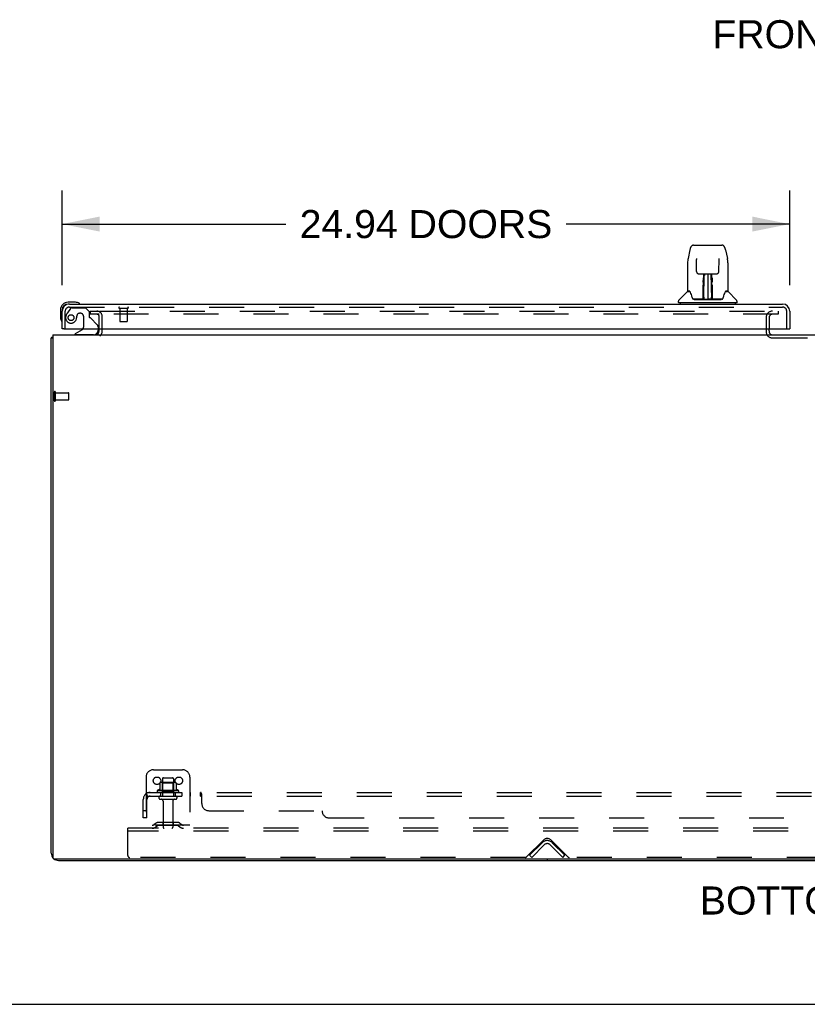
# Model space of a CAD drawing. Header units: inches. Extents: x 0 to 218, y 0 to 141.
# Tile 2 of 76: x 39 to 66, y 0 to 34. Entities that reach past the tile are written whole.
import ezdxf

# ---------------------------------------------------------------- set-up
doc = ezdxf.new("R2010")
doc.units = ezdxf.units.IN
doc.header["$LTSCALE"] = 11.987179
doc.header["$MEASUREMENT"] = 0
doc.linetypes.add('HIDDEN', pattern=[0.2, 0.1, -0.1])
doc.layers.get('0').update_dxf_attribs({"linetype": 'CONTINUOUS'})
for name, color, linetype in [('DEFAULT_2', 8, 'HIDDEN'), ('DIMENSIONS', 7, 'CONTINUOUS'), ('SECONDARY_LH_DOOR_ASSEMBLY', 7, 'CONTINUOUS'), ('SUBPANEL', 7, 'CONTINUOUS')]:
    doc.layers.add(name, color=color, linetype=linetype)
doc.styles.get("Standard").update_dxf_attribs({"font": 'arial.ttf'})
doc.dimstyles.new('DIMSTYLE_1', dxfattribs={"dimtxt": 0.961538, "dimasz": 1.282051, "dimexe": 0.09, "dimexo": 0.07, "dimgap": 0.0375, "dimtad": 0, "dimtih": 1, "dimtoh": 1, "dimzin": 4, "dimdsep": 46, "dimtxsty": 'Standard', "dimblk": '_FILLED', "dimblk1": '_FILLED', "dimblk2": '_FILLED', "dimcen": 0.09, "dimadec": 3, "dimazin": 1, "dimtfac": 1, "dimtdec": 3, "dimtofl": 0, "dimtmove": 0, "dimatfit": 3, "dimldrblk": '_FILLED', "dimfxl": 0, "dimtolj": 1, "dimtzin": 4, "dimarcsym": 0})

# ---------------------------------------------------------------- blocks, each defined once
blk = doc.blocks.new('_FILLED')
at = {"color": 0, "linetype": 'ByBlock'}
blk.add_solid([(0, 0), (-1, 0.2), (-1, -0.2)], dxfattribs=at)
blk = doc.blocks.new('*D6')
at = {"layer": 'DIMENSIONS', "color": 2, "linetype": 'Continuous'}
for p, q in [((40.898, 24.637), (40.898, 27.878)), ((65.835, 24.637), (65.835, 27.878)), ((40.898, 26.724), (48.561, 26.724)), ((65.835, 26.724), (58.172, 26.724))]:
    blk.add_line(p, q, dxfattribs=at)
at = {"layer": 'DIMENSIONS', "color": 2, "linetype": 'Continuous', "xscale": 1.2820512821, "yscale": 1.2820512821, "zscale": 1.2820512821, "rotation": 180}
blk.add_blockref('_FILLED', (40.898, 26.724), dxfattribs=at)
at = {"layer": 'DIMENSIONS', "color": 2, "linetype": 'Continuous', "xscale": 1.2820512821, "yscale": 1.2820512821, "zscale": 1.2820512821}
blk.add_blockref('_FILLED', (65.835, 26.724), dxfattribs=at)
at = {"layer": 'DIMENSIONS', "color": 2, "linetype": 'Continuous', "insert": (53.367, 27.205), "char_height": 0.96154, "width": 8.65027, "attachment_point": 2, "line_spacing_factor": 0.9}
blk.add_mtext('24.94 DOORS', dxfattribs=at)

msp = doc.modelspace()

# ---------------------------------------------------------------- linework, layer by layer
at = {"color": 7, "linetype": 'Continuous'}
for p, q in [((42.169, 23.071), (42.169, 23.132)), ((65.127, 23.071), (65.127, 23.132)), ((40.523, 5.175), (40.523, 22.824)), ((40.523, 22.824), (40.575, 22.824)), ((40.575, 22.928), (40.575, 5.043)), ((40.575, 22.928), (94.221, 22.928)), ((40.637, 4.98), (94.169, 4.98)), ((40.769, 4.928), (94.026, 4.928)), ((57.523, 4.98), (57.523, 4.928)), ((0, 0), (217.949, 0))]:
    msp.add_line(p, q, dxfattribs=at)
for points in [[(40.558, 22.84), (40.55, 22.838), (40.547, 22.838), (40.543, 22.837), (40.54, 22.836), (40.537, 22.835), (40.535, 22.835), (40.532, 22.834), (40.53, 22.833), (40.528, 22.832), (40.526, 22.831), (40.525, 22.83), (40.524, 22.828), (40.523, 22.827), (40.523, 22.826), (40.523, 22.824)], [(40.575, 22.844), (40.575, 22.844), (40.571, 22.843), (40.566, 22.842), (40.562, 22.841), (40.558, 22.84)]]:
    msp.add_lwpolyline(points, dxfattribs=at)
for centre, radius, start, end in [((42.026, 23.071), 0.142, 270, 360), ((65.242, 23.043), 0.115, 180, 192.8571), ((65.242, 23.043), 0.115, 244.7498, 270), ((40.769, 5.175), 0.246, 180, 220.1054), ((40.637, 5.043), 0.0625, 180, 270), ((40.769, 5.175), 0.246, 229.8946, 270)]:
    msp.add_arc(centre, radius, start, end, dxfattribs=at)
at = {"color": 3, "linetype": 'Continuous'}
for centre, radius, start, end in [((65.242, 23.043), 0.115, 192.8571, 244.7498), ((40.627, 5.032), 0.052, 191.2117, 258.7883)]:
    msp.add_arc(centre, radius, start, end, dxfattribs=at)
at = {"layer": 'DEFAULT_2', "color": 8, "linetype": 'HIDDEN'}
for p, q in [((41.856, 23.741), (41.856, 23.637)), ((41.856, 23.741), (42.162, 23.741)), ((42.162, 23.637), (41.856, 23.637)), ((42.19, 23.741), (65.439, 23.741)), ((65.439, 23.637), (42.19, 23.637)), ((65.439, 23.741), (65.439, 23.637)), ((42.169, 23.132), (42.169, 23.554)), ((42.273, 23.071), (42.273, 23.554)), ((65.023, 23.522), (65.023, 23.043)), ((65.127, 23.522), (65.127, 23.132)), ((65.127, 23.071), (65.127, 23.043)), ((65.242, 22.824), (68.304, 22.824)), ((40.627, 20.682), (40.627, 20.966)), ((40.67, 20.682), (40.67, 20.966)), ((40.67, 20.948), (41.117, 20.948)), ((41.127, 20.71), (41.127, 20.938)), ((40.67, 20.7), (41.117, 20.7)), ((43.773, 7.782), (43.773, 6.032)), ((44.023, 8.032), (45.023, 8.032)), ((44.365, 7.757), (44.68, 7.757)), ((45.273, 7.782), (45.273, 6.032)), ((44.245, 7.583), (44.245, 7.355)), ((44.778, 7.593), (44.267, 7.593)), ((44.339, 7.573), (44.319, 7.593)), ((44.335, 7.727), (44.335, 7.132)), ((44.339, 7.277), (44.339, 7.573)), ((44.706, 7.573), (44.339, 7.573)), ((44.706, 7.573), (44.726, 7.593)), ((44.706, 7.277), (44.706, 7.573)), ((44.71, 7.727), (44.71, 7.132)), ((44.8, 7.583), (44.8, 7.355)), ((44.879, 7.327), (44.167, 7.327)), ((44.857, 7.257), (44.189, 7.257)), ((44.265, 7.132), (44.78, 7.132)), ((44.339, 7.277), (44.319, 7.257)), ((44.706, 7.277), (44.339, 7.277)), ((44.706, 7.277), (44.726, 7.257)), ((44.265, 7.022), (44.78, 7.022)), ((44.358, 6.96), (44.358, 6.062)), ((44.688, 6.96), (44.688, 6.062)), ((45.273, 6.136), (43.773, 6.136)), ((44.116, 6.205), (44.048, 6.156)), ((44.176, 6.12), (44.108, 6.071)), ((44.863, 6.226), (44.182, 6.226)), ((44.863, 6.122), (44.182, 6.122)), ((44.348, 6.226), (44.348, 6.122)), ((44.698, 6.226), (44.698, 6.122)), ((44.869, 6.12), (44.937, 6.071)), ((44.93, 6.205), (44.998, 6.156)), ((43.148, 5.928), (43.148, 6.032)), ((92.148, 6.032), (43.148, 6.032)), ((43.148, 5.095), (43.148, 5.928)), ((92.148, 5.928), (43.148, 5.928)), ((56.817, 5.051), (57.39, 5.624)), ((56.919, 5.106), (57.348, 5.535)), ((56.992, 5.032), (57.422, 5.462)), ((57.624, 5.462), (58.053, 5.032)), ((57.655, 5.624), (58.229, 5.051)), ((57.697, 5.535), (58.127, 5.106)), ((56.992, 5.032), (56.919, 5.106)), ((58.053, 5.032), (58.127, 5.106)), ((56.773, 5.032), (43.21, 5.032)), ((76.523, 5.032), (58.273, 5.032))]:
    msp.add_line(p, q, dxfattribs=at)
for centre in [(44.148, 7.657), (44.898, 7.657)]:
    msp.add_circle(centre, 0.128, dxfattribs=at)
for centre, radius, start, end in [((42.086, 23.554), 0.186, 0, 90), ((42.086, 23.554), 0.0823, 0, 90), ((65.242, 23.522), 0.219, 90, 180), ((65.242, 23.522), 0.115, 90, 180), ((42.026, 23.071), 0.246, 310.9655, 360), ((65.242, 23.043), 0.219, 180, 270), ((40.648, 20.966), 0.0215, 360, 180), ((41.117, 20.938), 0.01, 360, 90), ((40.648, 20.682), 0.0215, 180, 0), ((41.117, 20.71), 0.01, 270, 0), ((44.023, 7.782), 0.25, 90, 180), ((44.365, 7.727), 0.03, 90, 180), ((44.68, 7.727), 0.03, 0, 90), ((45.023, 7.782), 0.25, 0, 90), ((44.255, 7.583), 0.01, 95.1938, 180), ((44.267, 7.452), 0.141, 90, 95.2081), ((44.778, 7.452), 0.141, 84.7919, 90), ((44.79, 7.583), 0.01, 0, 84.8062), ((44.189, 7.296), 0.0384, 124.4497, 270), ((44.523, 6.727), 0.698, 113.9679, 120.6631), ((44.265, 7.077), 0.055, 90, 270), ((44.235, 7.374), 0.01, 293.9679, 360), ((44.78, 7.077), 0.055, 270, 90), ((44.81, 7.374), 0.01, 180, 246.0321), ((44.523, 6.727), 0.698, 59.3369, 66.0321), ((44.857, 7.296), 0.0384, 270, 55.5503), ((44.295, 6.96), 0.0625, 0, 90), ((44.75, 6.96), 0.0625, 90, 180), ((43.987, 6.24), 0.104, 270, 305.7539), ((43.987, 6.24), 0.208, 270, 305.7539), ((44.182, 6.112), 0.114, 90, 125.7539), ((44.182, 6.112), 0.01, 90, 125.7539), ((44.863, 6.112), 0.114, 54.2461, 90), ((44.863, 6.112), 0.01, 54.2461, 90), ((45.059, 6.24), 0.208, 234.2461, 270), ((45.059, 6.24), 0.104, 234.2461, 270), ((44.388, 6.062), 0.03, 180, 270), ((44.658, 6.062), 0.03, 270, 360), ((57.523, 5.361), 0.246, 45, 135), ((57.523, 5.491), 0.188, 45, 135), ((57.523, 5.361), 0.142, 45, 135), ((43.21, 5.095), 0.0625, 180, 270), ((56.773, 5.095), 0.0625, 270, 315), ((58.273, 5.095), 0.0625, 225, 270)]:
    msp.add_arc(centre, radius, start, end, dxfattribs=at)
at = {"layer": 'SECONDARY_LH_DOOR_ASSEMBLY', "color": 7, "linetype": 'Continuous'}
for p, q in [((62.538, 26.002), (63.508, 26.002)), ((62.414, 25.847), (62.349, 25.542)), ((63.632, 25.847), (63.697, 25.542)), ((62.334, 25.398), (62.334, 24.435)), ((62.334, 25.398), (62.334, 25.398)), ((62.635, 25.537), (62.635, 25.534)), ((62.635, 25.534), (62.635, 25.529)), ((62.635, 25.529), (62.635, 25.523)), ((62.635, 25.523), (62.636, 25.513)), ((62.643, 25.095), (62.636, 25.513)), ((63.403, 25.095), (63.41, 25.515)), ((63.41, 25.524), (63.41, 25.53)), ((63.41, 25.515), (63.41, 25.524)), ((63.712, 25.398), (63.712, 24.435)), ((62.723, 25.018), (62.783, 25.018)), ((62.824, 25.019), (63.222, 25.019)), ((62.883, 25.019), (62.88, 24.664)), ((62.885, 24.159), (62.9, 25.019)), ((62.909, 25.014), (62.908, 24.965)), ((62.909, 25.019), (62.909, 25.014)), ((63.023, 25.019), (63.023, 24.148)), ((63.138, 24.965), (63.137, 25.019)), ((63.16, 24.159), (63.145, 25.019)), ((63.166, 24.664), (63.162, 25.019)), ((63.262, 25.018), (63.323, 25.018)), ((62.872, 24.778), (62.873, 24.815)), ((62.872, 24.739), (62.872, 24.778)), ((62.873, 24.849), (62.873, 24.879)), ((62.873, 24.815), (62.873, 24.849)), ((62.879, 24.664), (62.88, 24.739)), ((62.881, 24.818), (62.88, 24.779)), ((62.88, 24.779), (62.88, 24.739)), ((62.88, 24.664), (62.88, 24.644)), ((62.88, 24.644), (62.88, 24.636)), ((62.88, 24.636), (62.882, 24.636)), ((62.881, 24.884), (62.881, 24.853)), ((62.881, 24.853), (62.881, 24.818)), ((62.896, 24.793), (62.881, 24.793)), ((62.881, 24.775), (62.896, 24.775)), ((62.882, 24.636), (62.881, 24.559)), ((63.164, 24.793), (63.149, 24.793)), ((63.15, 24.775), (63.165, 24.775)), ((63.164, 24.636), (63.165, 24.559)), ((63.165, 24.799), (63.165, 24.836)), ((63.165, 24.759), (63.165, 24.799)), ((63.166, 24.664), (63.165, 24.759)), ((63.166, 24.644), (63.166, 24.664)), ((63.166, 24.645), (63.166, 24.655)), ((63.166, 24.617), (63.166, 24.645)), ((63.166, 24.636), (63.166, 24.644)), ((63.173, 24.879), (63.173, 24.849)), ((63.173, 24.849), (63.173, 24.815)), ((63.173, 24.815), (63.173, 24.778)), ((63.173, 24.778), (63.173, 24.739)), ((62.325, 24.411), (62.03, 24.116)), ((62.402, 24.427), (62.342, 24.427)), ((62.346, 24.419), (62.408, 24.419)), ((62.406, 24.423), (62.406, 24.423)), ((62.869, 24.171), (62.871, 24.493)), ((62.879, 24.466), (62.871, 24.467)), ((62.876, 24.171), (62.879, 24.466)), ((62.879, 24.212), (62.881, 24.304)), ((62.881, 24.559), (62.881, 24.559)), ((62.881, 24.548), (62.881, 24.559)), ((62.883, 24.552), (62.881, 24.552)), ((62.881, 24.549), (62.889, 24.549)), ((62.881, 24.543), (62.881, 24.548)), ((62.881, 24.542), (62.881, 24.543)), ((62.881, 24.541), (62.881, 24.542)), ((62.881, 24.54), (62.881, 24.541)), ((62.881, 24.54), (62.881, 24.54)), ((62.881, 24.304), (62.881, 24.539)), ((63.156, 24.549), (63.165, 24.549)), ((63.165, 24.552), (63.162, 24.552)), ((63.165, 24.559), (63.165, 24.557)), ((63.165, 24.557), (63.165, 24.545)), ((63.165, 24.545), (63.165, 24.542)), ((63.165, 24.542), (63.165, 24.541)), ((63.165, 24.304), (63.165, 24.539)), ((63.165, 24.304), (63.166, 24.212)), ((63.636, 24.416), (63.64, 24.423)), ((63.638, 24.419), (63.7, 24.419)), ((63.64, 24.423), (63.64, 24.423)), ((63.643, 24.427), (63.644, 24.428)), ((63.704, 24.427), (63.643, 24.427)), ((63.72, 24.411), (64.015, 24.116)), ((41.357, 24.046), (41.101, 24.046)), ((41.144, 23.986), (41.101, 23.986)), ((41.395, 24.043), (41.357, 24.046)), ((41.493, 24), (41.493, 24)), ((62.019, 24.033), (62.019, 24.088)), ((64.019, 24.026), (62.027, 24.026)), ((62.078, 24.026), (62.078, 23.986)), ((62.87, 24.152), (62.537, 24.152)), ((62.558, 24.144), (63.487, 24.144)), ((62.871, 24.152), (62.87, 24.152)), ((62.873, 24.148), (62.871, 24.148)), ((62.875, 24.153), (62.875, 24.151)), ((62.878, 24.166), (62.879, 24.173)), ((62.878, 24.164), (62.878, 24.166)), ((62.878, 24.163), (62.878, 24.164)), ((62.878, 24.162), (62.878, 24.163)), ((62.878, 24.161), (62.878, 24.162)), ((62.879, 24.184), (62.879, 24.212)), ((62.879, 24.184), (62.879, 24.16)), ((62.879, 24.173), (62.879, 24.184)), ((62.884, 24.148), (62.888, 24.145)), ((62.895, 24.226), (62.886, 24.227)), ((62.889, 24.152), (62.887, 24.152)), ((62.895, 24.226), (62.894, 24.15)), ((62.894, 24.15), (63.023, 24.148)), ((63.152, 24.15), (63.023, 24.148)), ((63.159, 24.227), (63.151, 24.226)), ((63.152, 24.15), (63.151, 24.226)), ((63.158, 24.152), (63.157, 24.152)), ((63.166, 24.212), (63.167, 24.185)), ((63.167, 24.185), (63.167, 24.173)), ((63.167, 24.16), (63.167, 24.184)), ((63.167, 24.173), (63.167, 24.17)), ((63.167, 24.17), (63.167, 24.167)), ((63.167, 24.167), (63.167, 24.165)), ((63.167, 24.165), (63.167, 24.163)), ((63.167, 24.163), (63.167, 24.162)), ((63.167, 24.162), (63.167, 24.161)), ((63.167, 24.162), (63.167, 24.162)), ((63.167, 24.16), (63.167, 24.157)), ((63.17, 24.154), (63.171, 24.153)), ((63.171, 24.151), (63.171, 24.153)), ((63.173, 24.146), (63.173, 24.148)), ((63.509, 24.152), (63.176, 24.152)), ((63.968, 24.026), (63.968, 23.986)), ((64.027, 24.033), (64.027, 24.088)), ((40.838, 23.783), (40.838, 23.527)), ((40.898, 23.783), (40.898, 23.74)), ((40.838, 23.527), (40.841, 23.489)), ((40.883, 23.398), (40.884, 23.394)), ((40.884, 23.394), (40.884, 23.393)), ((40.96, 23.132), (40.898, 23.132)), ((41.578, 23.105), (41.34, 22.967)), ((41.34, 22.928), (41.34, 22.967)), ((42.127, 23.132), (42.127, 23.085)), ((65.773, 23.132), (65.835, 23.132))]:
    msp.add_line(p, q, dxfattribs=at)
at = {"layer": 'SECONDARY_LH_DOOR_ASSEMBLY', "color": 3, "linetype": 'Continuous'}
for p, q in [((41.144, 23.986), (65.589, 23.986)), ((40.898, 23.132), (40.898, 23.74)), ((65.835, 23.74), (65.835, 23.132)), ((40.96, 23.132), (65.773, 23.132))]:
    msp.add_line(p, q, dxfattribs=at)
at = {"layer": 'SECONDARY_LH_DOOR_ASSEMBLY', "color": 8, "linetype": 'HIDDEN'}
for p, q in [((41.002, 23.132), (41.002, 23.74)), ((41.178, 23.828), (41.076, 23.683)), ((41.144, 23.882), (65.589, 23.882)), ((41.242, 23.861), (41.694, 23.861)), ((41.53, 23.669), (41.497, 23.669)), ((41.82, 23.735), (41.694, 23.861)), ((41.82, 23.735), (41.82, 23.556)), ((42.86, 23.839), (43.144, 23.839)), ((42.878, 23.839), (42.878, 23.392)), ((43.126, 23.839), (43.126, 23.392)), ((65.731, 23.132), (65.731, 23.74)), ((41.399, 23.583), (41.399, 23.571)), ((41.628, 23.571), (41.628, 23.192)), ((41.878, 23.498), (42.098, 23.278)), ((42.888, 23.382), (43.116, 23.382)), ((42.127, 23.208), (42.127, 23.132)), ((41.97, 22.928), (41.34, 22.928))]:
    msp.add_line(p, q, dxfattribs=at)
at = {"layer": 'SECONDARY_LH_DOOR_ASSEMBLY', "color": 7, "linetype": 'Continuous'}
for points in [[(62.538, 26.002), (62.535, 26.002), (62.521, 26), (62.508, 25.997), (62.496, 25.992), (62.485, 25.985), (62.474, 25.977), (62.465, 25.968), (62.457, 25.959), (62.45, 25.948), (62.444, 25.937), (62.438, 25.924), (62.432, 25.911), (62.427, 25.896), (62.422, 25.879), (62.417, 25.86), (62.414, 25.847)], [(63.632, 25.847), (63.629, 25.861), (63.624, 25.879), (63.619, 25.896), (63.614, 25.911), (63.608, 25.925), (63.602, 25.937), (63.595, 25.949), (63.588, 25.959), (63.58, 25.969), (63.571, 25.978), (63.56, 25.986), (63.549, 25.992), (63.536, 25.997), (63.523, 26.001), (63.51, 26.002), (63.508, 26.002)], [(62.349, 25.542), (62.343, 25.511), (62.338, 25.472), (62.335, 25.432), (62.334, 25.398)], [(62.635, 25.541), (62.635, 25.541), (62.635, 25.541), (62.635, 25.541), (62.635, 25.54), (62.635, 25.539), (62.635, 25.537)], [(63.41, 25.53), (63.411, 25.534), (63.411, 25.536), (63.411, 25.538), (63.411, 25.539), (63.411, 25.54), (63.411, 25.541), (63.411, 25.541)], [(63.712, 25.398), (63.711, 25.432), (63.708, 25.472), (63.702, 25.512), (63.697, 25.542)], [(62.643, 25.095), (62.643, 25.089), (62.645, 25.078), (62.649, 25.067), (62.654, 25.057), (62.66, 25.048), (62.667, 25.04), (62.676, 25.032), (62.686, 25.027), (62.696, 25.022), (62.707, 25.019), (62.717, 25.018), (62.722, 25.018)], [(62.784, 25.018), (62.793, 25.018), (62.804, 25.018), (62.815, 25.018), (62.824, 25.019)], [(63.222, 25.019), (63.231, 25.018), (63.242, 25.018), (63.253, 25.018), (63.262, 25.018)], [(63.324, 25.018), (63.33, 25.018), (63.341, 25.02), (63.351, 25.023), (63.361, 25.027), (63.371, 25.033), (63.379, 25.041), (63.387, 25.049), (63.393, 25.059), (63.398, 25.069), (63.401, 25.079), (63.402, 25.09), (63.403, 25.095)], [(62.871, 24.493), (62.872, 24.518), (62.872, 24.544), (62.872, 24.568), (62.872, 24.591), (62.872, 24.612), (62.872, 24.631), (62.872, 24.648)], [(62.881, 24.884), (62.881, 24.883), (62.88, 24.881), (62.879, 24.88), (62.877, 24.879), (62.875, 24.879), (62.873, 24.879)], [(62.88, 24.644), (62.88, 24.643), (62.881, 24.64), (62.882, 24.636)], [(63.164, 24.636), (63.164, 24.64), (63.165, 24.643), (63.166, 24.644)], [(63.165, 24.836), (63.165, 24.869), (63.165, 24.884)], [(63.174, 24.648), (63.174, 24.631), (63.174, 24.612), (63.174, 24.591), (63.174, 24.568), (63.174, 24.544), (63.174, 24.518), (63.174, 24.493), (63.177, 24.171)], [(62.402, 24.427), (62.402, 24.428), (62.402, 24.428), (62.402, 24.427)], [(62.402, 24.427), (62.403, 24.427), (62.403, 24.426), (62.404, 24.425), (62.405, 24.424)], [(62.405, 24.424), (62.404, 24.425), (62.404, 24.426), (62.404, 24.427), (62.403, 24.427), (62.404, 24.427)], [(62.405, 24.424), (62.405, 24.424), (62.406, 24.423)], [(62.411, 24.419), (62.409, 24.42), (62.408, 24.422), (62.407, 24.423), (62.406, 24.424), (62.405, 24.424)], [(62.406, 24.423), (62.41, 24.416), (62.423, 24.388), (62.438, 24.352), (62.454, 24.31), (62.47, 24.262), (62.484, 24.215)], [(62.881, 24.54), (62.881, 24.54), (62.881, 24.54)], [(63.165, 24.541), (63.165, 24.541), (63.165, 24.54), (63.165, 24.54)], [(63.167, 24.52), (63.167, 24.546), (63.166, 24.571), (63.166, 24.595), (63.166, 24.617)], [(63.17, 24.171), (63.167, 24.494), (63.167, 24.52)], [(63.561, 24.215), (63.575, 24.261), (63.591, 24.308), (63.607, 24.351), (63.622, 24.387), (63.636, 24.416)], [(63.641, 24.424), (63.64, 24.424), (63.639, 24.423), (63.638, 24.422), (63.636, 24.42), (63.635, 24.419)], [(63.64, 24.423), (63.64, 24.424), (63.641, 24.424)], [(63.641, 24.424), (63.641, 24.425), (63.642, 24.426), (63.643, 24.427), (63.643, 24.427)], [(63.642, 24.427), (63.642, 24.427), (63.642, 24.427), (63.642, 24.426), (63.641, 24.425), (63.641, 24.424)], [(41.493, 24), (41.491, 24), (41.49, 24), (41.486, 24.001)], [(62.484, 24.215), (62.487, 24.206), (62.492, 24.194), (62.497, 24.183), (62.502, 24.175), (62.507, 24.167)], [(62.507, 24.167), (62.513, 24.161), (62.519, 24.157), (62.527, 24.153), (62.534, 24.152), (62.537, 24.152)], [(62.868, 24.152), (62.87, 24.152), (62.872, 24.153), (62.874, 24.154), (62.875, 24.155), (62.876, 24.157), (62.876, 24.159)], [(62.871, 24.148), (62.871, 24.149), (62.87, 24.148), (62.87, 24.148), (62.869, 24.148), (62.869, 24.147), (62.868, 24.146)], [(62.878, 24.159), (62.878, 24.157), (62.877, 24.156), (62.876, 24.154), (62.874, 24.153), (62.872, 24.152), (62.871, 24.152)], [(62.871, 24.152), (62.872, 24.152), (62.874, 24.152), (62.875, 24.153)], [(62.875, 24.153), (62.876, 24.154), (62.877, 24.155), (62.877, 24.156), (62.877, 24.157), (62.878, 24.157), (62.878, 24.158), (62.878, 24.158), (62.878, 24.159), (62.878, 24.159), (62.878, 24.159), (62.878, 24.159), (62.878, 24.16), (62.878, 24.16), (62.878, 24.16), (62.878, 24.16), (62.878, 24.161), (62.878, 24.161)], [(62.875, 24.153), (62.877, 24.154), (62.878, 24.156)], [(62.878, 24.156), (62.879, 24.157), (62.879, 24.159)], [(62.878, 24.155), (62.878, 24.155), (62.879, 24.153), (62.88, 24.152), (62.882, 24.151), (62.883, 24.15), (62.884, 24.148)], [(62.884, 24.152), (62.883, 24.152), (62.882, 24.153), (62.881, 24.154), (62.881, 24.154), (62.88, 24.155), (62.879, 24.156), (62.879, 24.157), (62.879, 24.157)], [(62.887, 24.152), (62.887, 24.152), (62.886, 24.152), (62.885, 24.152), (62.884, 24.152)], [(62.888, 24.145), (62.89, 24.144), (62.89, 24.144)], [(63.156, 24.144), (63.156, 24.144), (63.157, 24.145), (63.161, 24.148)], [(63.161, 24.152), (63.159, 24.152), (63.158, 24.152)], [(63.167, 24.157), (63.167, 24.156), (63.166, 24.155), (63.165, 24.154), (63.164, 24.154), (63.163, 24.153), (63.162, 24.152), (63.161, 24.152)], [(63.161, 24.148), (63.162, 24.149), (63.164, 24.15), (63.165, 24.151), (63.166, 24.152), (63.167, 24.153), (63.167, 24.154), (63.168, 24.155), (63.168, 24.155)], [(63.167, 24.161), (63.168, 24.16), (63.168, 24.16), (63.168, 24.16), (63.168, 24.16), (63.168, 24.159), (63.168, 24.159), (63.168, 24.159), (63.168, 24.159), (63.168, 24.158), (63.168, 24.158), (63.168, 24.157), (63.168, 24.156), (63.169, 24.156), (63.169, 24.154), (63.17, 24.154)], [(63.167, 24.157), (63.168, 24.156), (63.169, 24.154), (63.17, 24.153), (63.171, 24.152)], [(63.17, 24.159), (63.17, 24.157), (63.171, 24.156), (63.172, 24.154), (63.174, 24.153), (63.175, 24.152), (63.178, 24.152)], [(63.171, 24.153), (63.173, 24.152), (63.174, 24.152)], [(63.173, 24.146), (63.172, 24.146), (63.172, 24.145), (63.173, 24.145), (63.173, 24.145), (63.173, 24.145), (63.174, 24.145), (63.175, 24.145), (63.175, 24.145), (63.176, 24.145), (63.176, 24.146), (63.177, 24.146), (63.178, 24.146)], [(63.174, 24.152), (63.175, 24.152), (63.176, 24.152)], [(63.509, 24.152), (63.511, 24.152), (63.518, 24.153), (63.526, 24.156), (63.532, 24.161), (63.538, 24.167)], [(63.538, 24.167), (63.544, 24.174), (63.549, 24.183), (63.554, 24.193), (63.558, 24.206), (63.561, 24.215)], [(40.884, 23.393), (40.884, 23.391), (40.884, 23.391)]]:
    msp.add_lwpolyline(points, dxfattribs=at)
at = {"layer": 'SECONDARY_LH_DOOR_ASSEMBLY', "color": 8, "linetype": 'HIDDEN'}
msp.add_circle((41.202, 23.519), 0.101, dxfattribs=at)
at = {"layer": 'SECONDARY_LH_DOOR_ASSEMBLY', "color": 7, "linetype": 'Continuous'}
for centre, radius, start, end in [((62.346, 24.39), 0.0295, 90, 135), ((62.342, 24.435), 0.00787, 180, 270), ((62.883, 24.543), 0.00886, 359, 89), ((63.163, 24.543), 0.00886, 91, 181), ((63.7, 24.39), 0.0295, 45, 90), ((63.704, 24.435), 0.00787, 270, 360), ((41.101, 23.783), 0.263, 90, 180), ((41.101, 23.783), 0.203, 90, 180), ((41.357, 23.796), 0.25, 59.1101, 90), ((41.478, 24.001), 0.015, 270, 353.6204), ((41.478, 23.998), 0.015, 6.3796, 59.1101), ((62.058, 24.088), 0.0394, 135, 180), ((62.027, 24.033), 0.00787, 180, 270), ((62.883, 24.152), 0.00787, 182, 258.8695), ((62.894, 24.159), 0.00886, 179, 269), ((62.894, 24.159), 0.00886, 179.0026, 257.5816), ((63.152, 24.159), 0.00886, 271, 1), ((63.163, 24.152), 0.00787, 281.1329, 358), ((63.987, 24.088), 0.0394, 0, 45), ((64.019, 24.033), 0.00787, 270, 360), ((41.088, 23.527), 0.25, 180, 210.8899), ((40.886, 23.406), 0.015, 210.8899, 263.6204), ((40.883, 23.406), 0.015, 276.3796, 360), ((41.528, 23.192), 0.1, 300.092, 323.4532), ((41.97, 23.085), 0.157, 270, 360)]:
    msp.add_arc(centre, radius, start, end, dxfattribs=at)
at = {"layer": 'SECONDARY_LH_DOOR_ASSEMBLY', "color": 3, "linetype": 'Continuous'}
for centre, start, end in [((41.144, 23.74), 90, 180), ((65.589, 23.74), 0, 90)]:
    msp.add_arc(centre, 0.246, start, end, dxfattribs=at)
at = {"layer": 'SECONDARY_LH_DOOR_ASSEMBLY', "color": 8, "linetype": 'HIDDEN'}
for centre, radius, start, end in [((41.144, 23.74), 0.142, 90, 180), ((41.392, 23.462), 0.386, 144.9, 163.1561), ((41.242, 23.782), 0.079, 90, 144.9), ((41.497, 23.571), 0.098, 90, 180), ((41.53, 23.571), 0.098, 0, 90), ((42.86, 23.861), 0.0215, 90, 270), ((43.144, 23.861), 0.0215, 270, 90), ((65.589, 23.74), 0.142, 0, 90), ((41.202, 23.519), 0.187, 163.1561, 342.1518), ((41.006, 23.583), 0.393, 342.0702, 358.3397), ((41.859, 23.556), 0.039, 180, 248.3904), ((41.808, 23.427), 0.1, 45, 68.3904), ((42.027, 23.208), 0.1, 0, 45), ((42.888, 23.392), 0.01, 180, 270), ((43.116, 23.392), 0.01, 270, 360), ((41.528, 23.192), 0.1, 323.4532, 360)]:
    msp.add_arc(centre, radius, start, end, dxfattribs=at)
at = {"layer": 'SUBPANEL', "color": 8, "linetype": 'HIDDEN'}
for p, q in [((43.766, 7.203), (43.845, 7.107)), ((43.804, 7.132), (43.804, 7.257)), ((43.804, 7.257), (91.492, 7.257)), ((43.804, 7.132), (91.492, 7.132)), ((44.273, 7.257), (44.273, 7.132)), ((44.773, 7.257), (44.773, 7.132)), ((45.001, 7.257), (45.001, 7.132)), ((45.282, 7.257), (45.282, 7.132)), ((45.644, 7.132), (45.644, 7.257)), ((45.649, 7.13), (45.648, 7.131)), ((45.659, 7.118), (45.657, 7.122)), ((45.676, 7.106), (45.674, 7.106)), ((45.679, 7.107), (45.677, 7.106)), ((45.679, 6.882), (45.679, 7.203)), ((43.679, 6.382), (43.679, 7.02)), ((43.804, 6.382), (43.804, 7.02)), ((43.804, 6.632), (43.679, 6.632)), ((45.929, 6.632), (49.804, 6.632)), ((43.804, 6.382), (43.679, 6.382)), ((50.054, 6.382), (85.242, 6.382))]:
    msp.add_line(p, q, dxfattribs=at)
for points in [[(43.766, 7.203), (43.768, 7.205), (43.77, 7.208), (43.772, 7.21), (43.774, 7.213), (43.776, 7.217), (43.777, 7.22), (43.779, 7.224), (43.781, 7.227)], [(43.781, 7.227), (43.784, 7.235), (43.785, 7.238), (43.787, 7.241), (43.788, 7.244), (43.79, 7.247), (43.792, 7.25), (43.794, 7.252), (43.796, 7.254), (43.797, 7.255), (43.799, 7.256), (43.801, 7.257), (43.803, 7.257), (43.804, 7.257)], [(43.804, 7.192), (43.804, 7.192), (43.804, 7.192), (43.804, 7.192), (43.804, 7.192), (43.804, 7.191), (43.804, 7.191), (43.804, 7.19), (43.804, 7.19), (43.804, 7.189), (43.804, 7.189)], [(43.827, 7.128), (43.827, 7.128), (43.827, 7.128), (43.827, 7.128), (43.827, 7.129), (43.826, 7.129), (43.826, 7.129), (43.826, 7.13), (43.826, 7.13), (43.825, 7.131), (43.825, 7.132), (43.825, 7.132), (43.824, 7.133), (43.824, 7.133), (43.824, 7.134), (43.823, 7.135), (43.823, 7.135), (43.823, 7.136), (43.822, 7.136), (43.822, 7.137), (43.822, 7.138), (43.821, 7.139), (43.821, 7.139), (43.821, 7.14), (43.82, 7.141), (43.82, 7.141), (43.819, 7.142), (43.819, 7.143), (43.819, 7.144), (43.818, 7.145), (43.818, 7.145), (43.818, 7.146), (43.817, 7.147), (43.817, 7.148), (43.817, 7.149), (43.816, 7.15), (43.816, 7.15), (43.815, 7.151), (43.815, 7.152), (43.815, 7.153), (43.814, 7.154), (43.814, 7.155), (43.814, 7.156), (43.813, 7.157), (43.813, 7.158), (43.812, 7.159), (43.812, 7.16), (43.812, 7.161), (43.811, 7.162), (43.811, 7.163), (43.811, 7.164), (43.81, 7.165), (43.81, 7.167), (43.81, 7.168), (43.809, 7.169), (43.809, 7.17), (43.809, 7.171), (43.808, 7.172), (43.808, 7.173), (43.808, 7.174), (43.807, 7.175), (43.807, 7.176), (43.807, 7.177), (43.807, 7.178), (43.806, 7.179), (43.806, 7.18), (43.806, 7.181), (43.806, 7.182), (43.805, 7.183), (43.805, 7.184), (43.805, 7.185), (43.805, 7.186), (43.805, 7.187), (43.805, 7.188), (43.804, 7.189), (43.804, 7.189), (43.804, 7.19), (43.804, 7.191), (43.804, 7.191), (43.804, 7.192), (43.804, 7.192), (43.804, 7.192)], [(43.832, 7.114), (43.828, 7.118), (43.826, 7.12), (43.823, 7.122), (43.821, 7.124), (43.819, 7.125), (43.816, 7.127), (43.814, 7.129), (43.812, 7.13), (43.81, 7.131), (43.808, 7.132), (43.806, 7.132), (43.804, 7.132)], [(43.824, 7.132), (43.824, 7.132), (43.825, 7.131), (43.825, 7.131), (43.825, 7.13), (43.826, 7.13), (43.826, 7.129), (43.826, 7.129), (43.827, 7.129), (43.827, 7.128), (43.827, 7.128), (43.827, 7.128)], [(43.845, 7.107), (43.844, 7.106), (43.843, 7.106), (43.843, 7.106), (43.842, 7.106), (43.841, 7.107), (43.839, 7.108), (43.838, 7.109), (43.837, 7.11), (43.835, 7.111), (43.833, 7.113), (43.832, 7.114)], [(45.657, 7.247), (45.656, 7.25), (45.654, 7.252), (45.652, 7.254), (45.65, 7.255), (45.648, 7.256), (45.647, 7.257), (45.645, 7.257), (45.644, 7.257)], [(45.654, 7.252), (45.652, 7.254), (45.65, 7.255), (45.648, 7.256), (45.647, 7.257), (45.645, 7.257), (45.644, 7.257)], [(45.654, 7.125), (45.652, 7.127), (45.651, 7.129), (45.649, 7.13), (45.648, 7.131), (45.647, 7.132), (45.645, 7.132), (45.644, 7.132)], [(45.647, 7.132), (45.645, 7.132), (45.644, 7.132)], [(45.657, 7.122), (45.655, 7.124), (45.654, 7.125), (45.652, 7.127), (45.651, 7.129)], [(45.665, 7.231), (45.664, 7.235), (45.662, 7.238), (45.66, 7.241), (45.659, 7.244), (45.657, 7.247), (45.656, 7.25)], [(45.668, 7.109), (45.666, 7.11), (45.665, 7.111), (45.663, 7.113), (45.662, 7.114), (45.661, 7.116), (45.659, 7.118)], [(45.679, 7.107), (45.677, 7.106), (45.676, 7.106), (45.674, 7.106), (45.672, 7.106), (45.671, 7.107), (45.669, 7.108), (45.668, 7.109), (45.666, 7.11), (45.665, 7.111), (45.663, 7.113), (45.662, 7.114)], [(45.679, 7.203), (45.677, 7.205), (45.676, 7.208), (45.674, 7.21), (45.673, 7.213), (45.671, 7.217), (45.67, 7.22), (45.668, 7.224), (45.665, 7.231)], [(45.672, 7.106), (45.671, 7.107), (45.669, 7.108)]]:
    msp.add_lwpolyline(points, dxfattribs=at)
for centre, radius, start, end in [((43.916, 7.02), 0.237, 90, 180), ((43.916, 7.02), 0.112, 90, 180), ((45.929, 6.882), 0.25, 180, 270), ((50.054, 6.632), 0.25, 180, 270)]:
    msp.add_arc(centre, radius, start, end, dxfattribs=at)

# ---------------------------------------------------------------- texts
at = {"layer": 'DIMENSIONS', "color": 2, "linetype": 'Continuous', "attachment_point": 2, "line_spacing_factor": 0.9}
for s, insert, char_height, width in [('FRONT VIEW', (67.398, 33.708), 0.9615, 8.41436), ('BOTTOM VIEW', (67.528, 4.036), 0.96154, 9.5296)]:
    msp.add_mtext(s, dxfattribs=dict(at, insert=insert, char_height=char_height, width=width))

# ---------------------------------------------------------------- dimensions: what is measured, and where the dimension line sits
at = {"layer": 'DIMENSIONS', "color": 2, "linetype": 'Continuous'}
dim = msp.add_linear_dim(base=(65.835, 26.724), p1=(40.898, 24.567), p2=(65.835, 24.567), text='<> DOORS', dimstyle='DIMSTYLE_1', dxfattribs=at)
dim.commit()
dim.dimension.update_dxf_attribs({"geometry": '*D6', "text_midpoint": (53.367, 26.724), "dimtype": 160})

doc.saveas('drawing.dxf')
